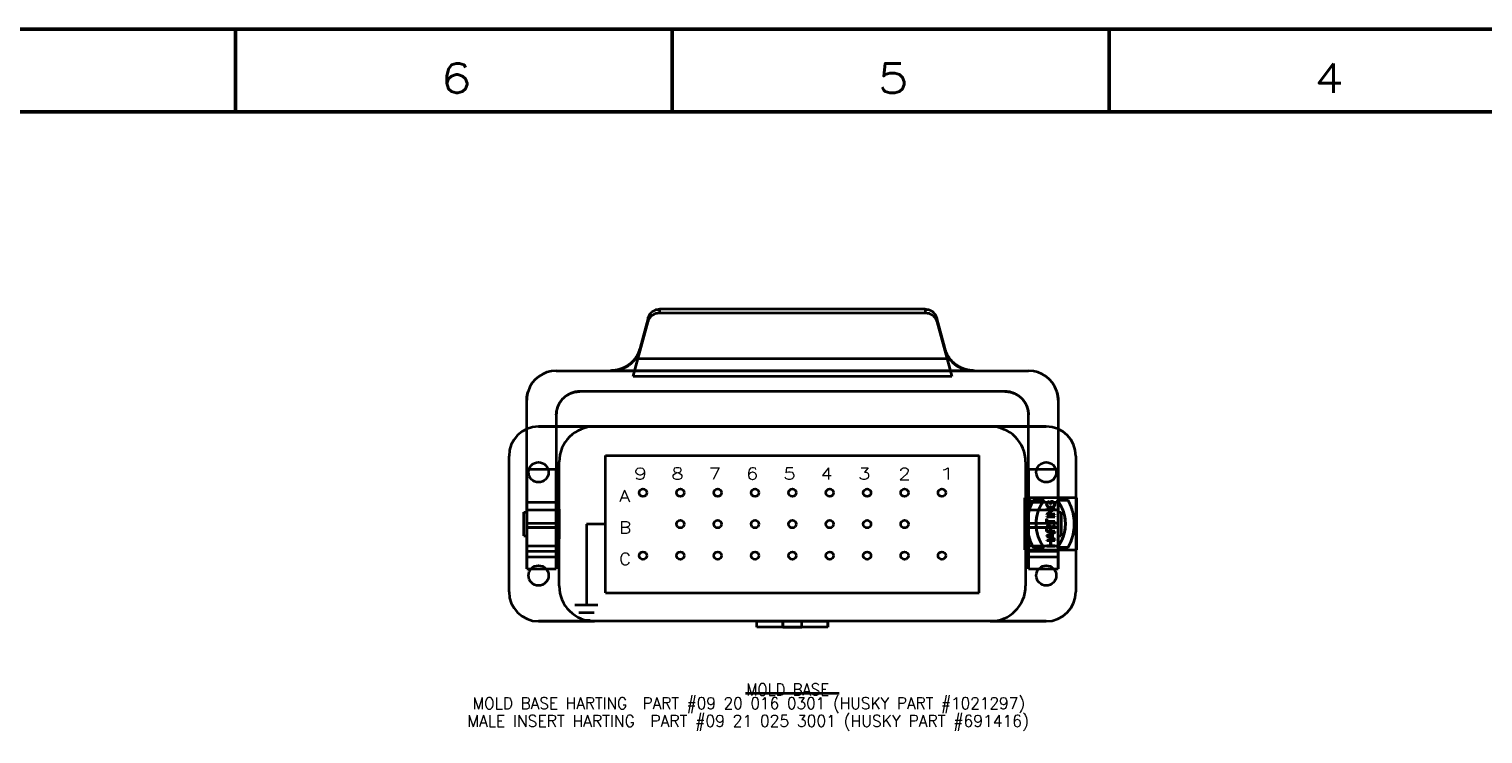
# Model space of a CAD drawing. Header units: millimetres. Extents: x 0 to 1189, y 0 to 841.
# Tile 80 of 84: x 710 to 956, y 722 to 841. Entities that reach past the tile are written whole.
import ezdxf

# ---------------------------------------------------------------- set-up
doc = ezdxf.new("R2010")
doc.units = ezdxf.units.MM
doc.layers.add('1', color=7, linetype='Continuous')
doc.styles.add('blockfont', font='simplex.shx')
doc.styles.add('pwfont', font='simplex.shx')

msp = doc.modelspace()

# ---------------------------------------------------------------- linework, layer by layer
at = {"layer": '1', "color": 7, "linetype": 'Continuous', "lineweight": 50}
for p, q in [((0, 841), (1189, 841)), ((745, 827), (745, 841)), ((819, 827), (819, 841)), ((893, 827), (893, 841)), ((14, 827), (1175, 827))]:
    msp.add_line(p, q, dxfattribs=at)
at = {"layer": '1', "color": 3, "linetype": 'Continuous', "lineweight": 35}
for p, q in [((861.85, 793.54), (816.83, 793.54)), ((816.83, 793.54), (816.83, 792.93)), ((816.83, 792.93), (861.85, 792.93)), ((861.85, 793.54), (861.85, 792.93)), ((812.35, 782.1), (814.9, 791.47)), ((814.9, 792.08), (813.47, 786.82)), ((814.9, 792.08), (814.9, 791.47)), ((863.78, 792.08), (863.78, 791.47)), ((865.21, 786.82), (863.78, 792.08)), ((863.78, 791.47), (866.33, 782.1)), ((812.35, 782.1), (813.6, 786.82)), ((813.6, 786.82), (813.47, 786.82)), ((865.09, 786.82), (866.33, 782.1)), ((865.21, 786.82), (865.09, 786.82)), ((799.34, 783.1), (879.34, 783.1)), ((799.34, 783.1), (808.76, 783.1)), ((870.18, 783.1), (808.5, 783.1)), ((808.5, 783.1), (808.76, 783.1)), ((812.67, 785.16), (866.01, 785.16)), ((869.93, 783.1), (879.34, 783.1)), ((869.93, 783.1), (870.18, 783.1)), ((866.33, 782.1), (812.35, 782.1)), ((875.34, 779.6), (803.34, 779.6)), ((875.34, 779.6), (803.34, 779.6)), ((794.34, 766.34), (794.34, 778.1)), ((794.34, 760.85), (794.34, 778.1)), ((884.34, 778.1), (884.34, 760.85)), ((884.34, 778.1), (884.34, 766.34)), ((805.84, 773.64), (796.34, 773.64)), ((796.34, 773.64), (882.34, 773.64)), ((799.34, 775.6), (799.34, 760.85)), ((799.34, 775.6), (799.34, 766.34)), ((872.84, 773.64), (805.84, 773.64)), ((882.34, 773.64), (872.84, 773.64)), ((879.34, 766.34), (879.34, 775.6)), ((879.34, 760.85), (879.34, 775.6)), ((791.34, 745.64), (791.34, 768.64)), ((791.34, 745.64), (791.34, 768.64)), ((807.7, 768.75), (870.98, 768.75)), ((807.7, 745.44), (807.7, 768.75)), ((870.98, 745.44), (870.98, 768.75)), ((887.34, 768.64), (887.34, 745.64)), ((887.34, 768.64), (887.34, 745.64)), ((799.34, 766.34), (794.34, 766.34)), ((794.34, 766.34), (794.34, 757.27)), ((799.34, 757.27), (799.34, 766.34)), ((799.84, 748.74), (799.84, 767.64)), ((799.84, 746.64), (799.84, 767.64)), ((878.84, 767.64), (878.84, 746.64)), ((878.84, 767.64), (878.84, 746.64)), ((884.34, 766.34), (879.34, 766.34)), ((879.34, 766.34), (879.34, 757.27)), ((884.34, 757.27), (884.34, 766.34)), ((879.7, 760.96), (879.47, 760.84)), ((879.7, 760.96), (879.47, 760.84)), ((879.47, 760.8), (879.7, 760.92)), ((879.47, 760.8), (879.7, 760.92)), ((879.7, 760.92), (879.7, 760.96)), ((879.7, 760.92), (879.7, 760.96)), ((881.97, 761.14), (880.16, 761.14)), ((881.97, 761.14), (880.16, 761.14)), ((882.81, 760.86), (882.81, 760.92)), ((882.81, 760.86), (882.81, 760.92)), ((883.28, 760.93), (883.06, 760.93)), ((883.06, 760.93), (883.06, 760.42)), ((883.06, 760.93), (883.06, 760.42)), ((883.28, 760.93), (883.06, 760.93)), ((886.02, 761.14), (884.21, 761.14)), ((886.02, 761.14), (884.21, 761.14)), ((793.84, 759.14), (794.34, 759.14)), ((793.84, 755.14), (793.84, 759.14)), ((794.34, 750.14), (794.34, 760.85)), ((794.34, 760.85), (799.34, 760.85)), ((794.34, 754.64), (794.34, 759.64)), ((794.34, 756.54), (794.34, 759.54)), ((794.34, 759.54), (799.34, 759.54)), ((794.34, 759.54), (794.34, 753.43)), ((794.34, 759.54), (799.34, 759.54)), ((799.34, 760.85), (799.34, 750.14)), ((799.34, 759.64), (799.34, 754.64)), ((799.34, 753.43), (799.34, 759.54)), ((799.34, 759.54), (799.34, 756.54)), ((799.84, 759.64), (799.84, 754.64)), ((878.84, 754.64), (878.84, 759.64)), ((879.18, 760.81), (879.18, 760.56)), ((879.18, 760.81), (879.18, 760.56)), ((879.18, 760.56), (879.7, 760.56)), ((879.18, 760.56), (879.7, 760.56)), ((879.22, 760.6), (879.22, 760.81)), ((879.22, 760.6), (879.22, 760.81)), ((879.43, 760.6), (879.22, 760.6)), ((879.43, 760.6), (879.22, 760.6)), ((879.34, 760.85), (884.34, 760.85)), ((879.34, 750.14), (879.34, 760.85)), ((879.34, 754.64), (879.34, 759.64)), ((879.34, 759.54), (879.34, 753.43)), ((879.34, 756.54), (879.34, 759.54)), ((879.34, 759.54), (884.34, 759.54)), ((879.34, 759.54), (884.34, 759.54)), ((879.43, 760.81), (879.43, 760.6)), ((879.43, 760.81), (879.43, 760.6)), ((879.47, 760.6), (879.47, 760.8)), ((879.47, 760.6), (879.47, 760.8)), ((879.7, 760.6), (879.47, 760.6)), ((879.7, 760.6), (879.47, 760.6)), ((879.7, 760.56), (879.7, 760.6)), ((879.7, 760.56), (879.7, 760.6)), ((882.42, 759.77), (882.42, 759.71)), ((883.77, 759.77), (882.42, 759.77)), ((883.77, 759.77), (882.42, 759.77)), ((882.42, 759.77), (882.42, 759.71)), ((883.67, 759.71), (882.42, 758.82)), ((883.67, 759.71), (882.42, 758.82)), ((882.42, 759.71), (883.67, 759.71)), ((882.42, 759.71), (883.67, 759.71)), ((882.42, 758.82), (882.42, 758.75)), ((882.42, 758.82), (882.42, 758.75)), ((882.42, 758.75), (883.77, 758.75)), ((882.42, 758.75), (883.77, 758.75)), ((883.77, 758.42), (882.42, 758.42)), ((883.77, 758.42), (882.42, 758.42)), ((882.42, 758.42), (882.42, 758.36)), ((882.42, 758.42), (882.42, 758.36)), ((882.51, 758.81), (883.77, 759.71)), ((882.51, 758.81), (883.77, 759.71)), ((883.77, 758.81), (882.51, 758.81)), ((883.77, 758.81), (882.51, 758.81)), ((883.28, 759.97), (882.9, 759.97)), ((883.28, 759.97), (882.9, 759.97)), ((882.9, 759.91), (883.28, 759.91)), ((882.9, 759.91), (883.28, 759.91)), ((883.06, 760.42), (883.12, 760.42)), ((883.06, 760.42), (883.12, 760.42)), ((883.12, 760.42), (883.12, 760.87)), ((883.12, 760.87), (883.28, 760.87)), ((883.12, 760.42), (883.12, 760.87)), ((883.12, 760.87), (883.28, 760.87)), ((883.77, 759.71), (883.77, 759.77)), ((883.77, 759.71), (883.77, 759.77)), ((883.77, 758.75), (883.77, 758.81)), ((883.77, 758.75), (883.77, 758.81)), ((883.77, 758.36), (883.77, 758.42)), ((883.77, 758.36), (883.77, 758.42)), ((884.34, 760.85), (884.34, 750.14)), ((884.34, 759.64), (884.34, 754.64)), ((884.34, 759.54), (884.34, 756.54)), ((884.34, 753.43), (884.34, 759.54)), ((884.34, 759.14), (884.84, 759.14)), ((884.84, 759.14), (884.84, 755.14)), ((794.34, 757.27), (794.34, 756.58)), ((794.34, 757.27), (799.34, 757.27)), ((794.34, 756.58), (799.34, 756.58)), ((794.34, 756.58), (794.34, 752.54)), ((794.34, 751.54), (794.34, 756.54)), ((794.34, 756.54), (799.34, 756.54)), ((799.34, 756.58), (799.34, 757.27)), ((799.34, 752.54), (799.34, 756.58)), ((799.34, 756.54), (799.34, 751.54)), ((807.7, 757.1), (804.45, 757.1)), ((804.45, 757.1), (804.45, 743.45)), ((879.34, 757.27), (879.34, 756.58)), ((879.34, 757.27), (884.34, 757.27)), ((879.34, 756.58), (884.34, 756.58)), ((879.34, 756.58), (879.34, 752.54)), ((879.34, 751.54), (879.34, 756.54)), ((879.34, 756.54), (884.34, 756.54)), ((882.39, 758.01), (882.39, 757.04)), ((882.45, 758.01), (882.39, 758.01)), ((882.45, 758.01), (882.39, 758.01)), ((882.39, 758.01), (882.39, 757.04)), ((882.39, 757.04), (882.45, 757.04)), ((882.39, 757.04), (882.45, 757.04)), ((882.39, 756.51), (882.39, 755.86)), ((882.39, 756.51), (882.39, 755.86)), ((882.42, 758.36), (883.77, 758.36)), ((882.42, 758.36), (883.77, 758.36)), ((882.45, 757.56), (882.45, 758.01)), ((882.45, 757.56), (882.45, 758.01)), ((883.77, 757.56), (882.45, 757.56)), ((883.77, 757.56), (882.45, 757.56)), ((882.45, 757.5), (883.77, 757.5)), ((882.45, 757.04), (882.45, 757.5)), ((882.45, 757.5), (883.77, 757.5)), ((882.45, 757.04), (882.45, 757.5)), ((882.45, 755.92), (882.45, 756.51)), ((882.45, 755.92), (882.45, 756.51)), ((883.06, 756.51), (883.06, 755.92)), ((883.06, 756.51), (883.06, 755.92)), ((883.77, 756.88), (883.12, 756.56)), ((883.77, 756.88), (883.12, 756.56)), ((883.12, 756.49), (883.77, 756.82)), ((883.12, 756.49), (883.77, 756.82)), ((883.12, 755.92), (883.12, 756.49)), ((883.12, 755.92), (883.12, 756.49)), ((883.77, 757.5), (883.77, 757.56)), ((883.77, 757.5), (883.77, 757.56)), ((883.77, 756.82), (883.77, 756.88)), ((883.77, 756.82), (883.77, 756.88)), ((884.34, 756.58), (884.34, 757.27)), ((884.34, 752.54), (884.34, 756.58)), ((884.34, 756.54), (884.34, 751.54)), ((793.84, 755.14), (794.34, 755.14)), ((882.39, 755.86), (883.77, 755.86)), ((882.39, 755.86), (883.77, 755.86)), ((883.77, 755.73), (882.42, 755.15)), ((883.77, 755.73), (882.42, 755.15)), ((882.42, 755.15), (882.42, 755.08)), ((882.42, 755.15), (882.42, 755.08)), ((882.42, 755.08), (883.77, 754.5)), ((882.42, 755.08), (883.77, 754.5)), ((882.42, 754.37), (882.42, 754.31)), ((883.77, 754.37), (882.42, 754.37)), ((883.77, 754.37), (882.42, 754.37)), ((882.42, 754.37), (882.42, 754.31)), ((882.42, 754.31), (883.06, 754.31)), ((882.42, 754.31), (883.06, 754.31)), ((883.06, 755.92), (882.45, 755.92)), ((883.06, 755.92), (882.45, 755.92)), ((882.49, 755.11), (883.35, 755.48)), ((882.49, 755.11), (883.35, 755.48)), ((883.35, 754.75), (882.49, 755.11)), ((883.35, 754.75), (882.49, 755.11)), ((883.06, 754.31), (883.06, 753.41)), ((883.06, 754.31), (883.06, 753.41)), ((883.77, 755.92), (883.12, 755.92)), ((883.77, 755.92), (883.12, 755.92)), ((883.12, 754.31), (883.77, 754.31)), ((883.12, 753.41), (883.12, 754.31)), ((883.12, 753.41), (883.12, 754.31)), ((883.12, 754.31), (883.77, 754.31)), ((883.35, 755.48), (883.35, 754.75)), ((883.35, 755.48), (883.35, 754.75)), ((883.41, 755.51), (883.77, 755.66)), ((883.41, 755.51), (883.77, 755.66)), ((883.41, 754.72), (883.41, 755.51)), ((883.41, 754.72), (883.41, 755.51)), ((883.77, 754.57), (883.41, 754.72)), ((883.77, 754.57), (883.41, 754.72)), ((883.77, 755.86), (883.77, 755.92)), ((883.77, 755.86), (883.77, 755.92)), ((883.77, 755.66), (883.77, 755.73)), ((883.77, 755.66), (883.77, 755.73)), ((883.77, 754.5), (883.77, 754.57)), ((883.77, 754.5), (883.77, 754.57)), ((883.77, 754.31), (883.77, 754.37)), ((883.77, 754.31), (883.77, 754.37)), ((884.34, 755.14), (884.84, 755.14)), ((794.34, 753.43), (799.34, 753.43)), ((794.34, 752.54), (794.34, 749.54)), ((794.34, 752.54), (799.34, 752.54)), ((794.34, 749.54), (794.34, 751.54)), ((794.34, 751.54), (799.34, 751.54)), ((799.34, 749.54), (799.34, 752.54)), ((799.34, 751.54), (799.34, 749.54)), ((879.34, 753.43), (884.34, 753.43)), ((879.34, 752.54), (879.34, 749.54)), ((879.34, 752.54), (884.34, 752.54)), ((879.34, 749.54), (879.34, 751.54)), ((879.34, 751.54), (884.34, 751.54)), ((880.16, 753.14), (881.97, 753.14)), ((880.16, 753.14), (881.97, 753.14)), ((883.06, 753.41), (882.42, 753.41)), ((882.42, 753.41), (882.42, 753.35)), ((883.06, 753.41), (882.42, 753.41)), ((882.42, 753.41), (882.42, 753.35)), ((882.42, 753.35), (883.77, 753.35)), ((882.42, 753.35), (883.77, 753.35)), ((883.77, 753.41), (883.12, 753.41)), ((883.77, 753.41), (883.12, 753.41)), ((883.77, 753.35), (883.77, 753.41)), ((883.77, 753.35), (883.77, 753.41)), ((884.21, 753.14), (886.02, 753.14)), ((884.21, 753.14), (886.02, 753.14)), ((884.34, 749.54), (884.34, 752.54)), ((884.34, 751.54), (884.34, 749.54)), ((794.34, 749.54), (799.34, 749.54)), ((794.34, 749.54), (799.34, 749.54)), ((879.34, 749.54), (884.34, 749.54)), ((879.34, 749.54), (884.34, 749.54)), ((807.7, 745.44), (870.98, 745.44)), ((802.5, 743.45), (806.4, 743.45)), ((803.15, 742.15), (805.75, 742.15)), ((796.34, 740.64), (805.84, 740.64)), ((882.34, 740.64), (796.34, 740.64)), ((803.8, 740.85), (805.1, 740.85)), ((833.34, 740.64), (805.84, 740.64)), ((833.34, 740.64), (845.34, 740.64)), ((833.34, 739.64), (833.34, 740.64)), ((833.34, 739.64), (833.34, 740.64)), ((845.34, 739.64), (833.34, 739.64)), ((837.74, 739.64), (833.34, 739.64)), ((837.74, 740.64), (837.74, 739.64)), ((840.94, 740.64), (837.74, 740.64)), ((840.94, 740.64), (837.74, 740.64)), ((837.74, 739.64), (837.74, 740.64)), ((837.74, 739.64), (840.94, 739.64)), ((840.94, 739.64), (840.94, 740.64)), ((840.94, 739.64), (840.94, 740.64)), ((845.34, 739.64), (840.94, 739.64)), ((845.34, 739.64), (845.34, 740.64)), ((872.84, 740.64), (845.34, 740.64)), ((845.34, 740.64), (845.34, 739.64)), ((872.84, 740.64), (882.34, 740.64)), ((831.42, 728.44), (847.27, 728.44))]:
    msp.add_line(p, q, dxfattribs=at)
for centre, radius in [((796.34, 765.89), 1.7), ((796.34, 765.89), 1.7), ((882.34, 765.89), 1.7), ((882.34, 765.89), 1.7), ((814.03, 762.42), 0.65), ((820.36, 762.42), 0.65), ((826.68, 762.42), 0.65), ((833.01, 762.42), 0.65), ((839.34, 762.42), 0.65), ((845.67, 762.42), 0.65), ((852, 762.42), 0.65), ((858.33, 762.42), 0.65), ((864.65, 762.42), 0.65), ((879.45, 760.76), 0.42), ((879.45, 760.76), 0.42), ((879.45, 760.76), 0.38), ((879.45, 760.76), 0.38), ((820.36, 757.1), 0.65), ((826.68, 757.1), 0.65), ((833.01, 757.1), 0.65), ((839.34, 757.1), 0.65), ((845.67, 757.1), 0.65), ((852, 757.1), 0.65), ((858.33, 757.1), 0.65), ((814.03, 751.77), 0.65), ((820.36, 751.77), 0.65), ((826.68, 751.77), 0.65), ((833.01, 751.77), 0.65), ((839.34, 751.77), 0.65), ((845.67, 751.77), 0.65), ((852, 751.77), 0.65), ((858.33, 751.77), 0.65), ((864.65, 751.77), 0.65), ((796.34, 748.39), 1.7), ((796.34, 748.39), 1.7), ((882.34, 748.39), 1.7), ((882.34, 748.39), 1.7)]:
    msp.add_circle(centre, radius, dxfattribs=at)
for centre, radius, start, end in [((799.34, 778.1), 5, 90, 162.5424), ((799.34, 778.1), 5, 90, 162.5424), ((879.34, 778.1), 5, 17.4576, 90), ((879.34, 778.1), 5, 17.4576, 90), ((796.34, 768.64), 5, 90, 180), ((796.34, 768.64), 5, 90, 180), ((805.84, 767.64), 6, 90, 180), ((805.84, 767.64), 6, 90, 180), ((872.84, 767.64), 6, 0, 90), ((872.84, 767.64), 6, 0, 90), ((882.34, 768.64), 5, 0, 90), ((882.34, 768.64), 5, 0, 90), ((887.09, 757.14), 8, 149.9996, 209.9998), ((879.33, 760.81), 0.145, 12.2255, 180), ((879.33, 760.81), 0.145, 12.2255, 180), ((879.33, 760.81), 0.105, 0, 180), ((879.33, 760.81), 0.105, 0, 180), ((887.09, 757.14), 6.5, 142.0197, 217.9795), ((882.9, 760.42), 0.512, 100.1659, 270), ((879.09, 757.14), 6.5, 322.0204, 37.9803), ((879.09, 757.14), 8, 330.0002, 30.0004), ((882.9, 760.42), 0.452, 101.5329, 270), ((883.28, 760.42), 0.452, 269.9884, 90.0001), ((883.28, 760.42), 0.452, 269.9885, 90), ((882.75, 756.51), 0.368, 7.348, 180), ((882.75, 756.51), 0.368, 7.348, 180), ((882.75, 756.51), 0.307, 0, 180), ((882.75, 756.51), 0.307, 0, 180), ((805.84, 746.64), 6, 180, 270), ((805.84, 746.64), 6, 180, 270), ((872.84, 746.64), 6, 270, 0), ((872.84, 746.64), 6, 270, 0), ((796.34, 745.64), 5, 180, 270), ((796.34, 745.64), 5, 180, 270), ((882.34, 745.64), 5, 270, 0), ((882.34, 745.64), 5, 270, 0)]:
    msp.add_arc(centre, radius, start, end, dxfattribs=at)
for points, knots in [([(814.9, 792.08), (815.17, 792.66), (815.61, 793.13), (816.19, 793.44), (816.83, 793.54)], [0, 0, 0.248375, 0.497894, 0.748577, 1, 1]), ([(814.9, 791.47), (815.17, 792.06), (815.61, 792.52), (816.19, 792.83), (816.83, 792.93)], [0, 0, 0.248379, 0.49788, 0.748567, 1, 1]), ([(861.85, 793.54), (862.49, 793.44), (863.07, 793.13), (863.51, 792.66), (863.78, 792.08)], [0, 0, 0.251421, 0.502102, 0.751641, 1, 1]), ([(861.85, 792.93), (862.49, 792.83), (863.07, 792.52), (863.51, 792.06), (863.78, 791.47)], [0, 0, 0.251431, 0.502116, 0.751636, 1, 1]), ([(808.76, 783.1), (809.78, 783.21), (810.71, 783.49), (811.51, 783.92), (812.18, 784.45), (812.86, 785.23), (813.32, 786.04), (813.6, 786.82)], [0, 0, 0.156902, 0.304929, 0.443714, 0.573266, 0.730937, 0.873313, 1, 1]), ([(813.47, 786.82), (813.4, 786.6), (813.33, 786.38), (813.24, 786.17), (813.15, 785.96), (813.04, 785.75), (812.93, 785.55), (812.8, 785.36), (812.67, 785.16)], [0, 0, 0.124789, 0.249647, 0.374515, 0.499481, 0.624503, 0.749589, 0.874778, 1, 1]), ([(865.09, 786.82), (865.36, 786.04), (865.83, 785.23), (866.5, 784.45), (867.17, 783.92), (867.98, 783.49), (868.9, 783.21), (869.93, 783.1)], [0, 0, 0.126686, 0.269059, 0.426729, 0.556279, 0.695063, 0.843088, 1, 1]), ([(866.01, 785.16), (865.88, 785.36), (865.76, 785.55), (865.64, 785.75), (865.54, 785.96), (865.44, 786.17), (865.35, 786.38), (865.28, 786.6), (865.21, 786.82)], [0, 0, 0.125222, 0.250411, 0.375497, 0.500519, 0.625485, 0.750353, 0.875211, 1, 1]), ([(812.67, 785.16), (812.46, 784.9), (812.24, 784.66), (812.01, 784.43), (811.76, 784.23), (811.26, 783.87), (810.72, 783.59), (810.17, 783.37), (809.62, 783.22), (809.05, 783.13), (808.5, 783.1)], [0, 0, 0.069563, 0.137929, 0.20513, 0.271159, 0.399812, 0.524886, 0.64726, 0.767331, 0.885086, 1, 1]), ([(870.18, 783.1), (869.63, 783.13), (869.07, 783.22), (868.51, 783.37), (867.96, 783.59), (867.43, 783.87), (866.92, 784.23), (866.68, 784.43), (866.44, 784.66), (866.22, 784.9), (866.01, 785.16)], [0, 0, 0.114896, 0.23256, 0.352611, 0.475035, 0.600185, 0.728866, 0.794894, 0.862096, 0.930437, 1, 1]), ([(794.34, 778.1), (794.34, 778.29), (794.36, 778.48), (794.37, 778.67), (794.4, 778.85), (794.43, 779.04), (794.47, 779.23), (794.52, 779.41), (794.57, 779.6)], [0, 0, 0.124421, 0.248856, 0.373431, 0.498165, 0.623085, 0.748354, 0.873974, 1, 1]), ([(794.57, 779.6), (794.52, 779.41), (794.47, 779.23), (794.43, 779.04), (794.4, 778.86), (794.37, 778.67), (794.36, 778.48), (794.34, 778.29), (794.34, 778.1)], [0, 0, 0.12587, 0.251371, 0.376586, 0.50156, 0.626347, 0.750982, 0.875525, 1, 1]), ([(803.34, 779.6), (802.48, 779.5), (801.68, 779.23), (800.97, 778.81), (800.37, 778.28), (799.92, 777.68), (799.6, 777.01), (799.4, 776.31), (799.34, 775.6)], [0, 0, 0.138524, 0.273537, 0.404735, 0.53132, 0.652668, 0.770413, 0.88586, 1, 1]), ([(799.34, 775.6), (799.41, 776.32), (799.6, 777.03), (799.93, 777.7), (800.4, 778.31), (800.99, 778.83), (801.7, 779.24), (802.49, 779.51), (803.34, 779.6)], [0, 0, 0.115868, 0.232938, 0.351997, 0.474074, 0.600487, 0.730723, 0.864025, 1, 1]), ([(879.34, 775.6), (879.28, 776.31), (879.09, 777.01), (878.76, 777.68), (878.31, 778.28), (877.72, 778.81), (877.01, 779.23), (876.2, 779.5), (875.34, 779.6)], [0, 0, 0.114157, 0.229618, 0.347364, 0.468705, 0.595264, 0.726457, 0.861487, 1, 1]), ([(875.34, 779.6), (876.19, 779.51), (876.98, 779.24), (877.69, 778.83), (878.28, 778.31), (878.75, 777.7), (879.08, 777.03), (879.27, 776.32), (879.34, 775.6)], [0, 0, 0.135976, 0.269263, 0.399506, 0.525921, 0.647999, 0.767059, 0.88413, 1, 1]), ([(884.34, 778.1), (884.34, 778.29), (884.33, 778.48), (884.31, 778.67), (884.28, 778.86), (884.25, 779.04), (884.21, 779.23), (884.16, 779.41), (884.11, 779.6)], [0, 0, 0.124475, 0.249022, 0.373653, 0.498449, 0.623414, 0.748642, 0.874144, 1, 1]), ([(884.11, 779.6), (884.16, 779.41), (884.21, 779.23), (884.25, 779.04), (884.28, 778.85), (884.31, 778.67), (884.33, 778.48), (884.34, 778.29), (884.34, 778.1)], [0, 0, 0.126027, 0.251635, 0.376916, 0.501828, 0.626563, 0.75114, 0.875579, 1, 1]), ([(879.45, 761.18), (879.65, 761.13), (879.81, 760.97), (879.87, 760.74), (879.81, 760.55), (879.67, 760.4), (879.45, 760.34), (879.23, 760.4), (879.09, 760.55), (879.03, 760.74), (879.09, 760.97), (879.25, 761.13), (879.45, 761.18)], [0, 0, 0.077355, 0.166668, 0.255977, 0.333344, 0.410686, 0.5, 0.589314, 0.666656, 0.744023, 0.833332, 0.922645, 1, 1]), ([(879.45, 761.18), (879.25, 761.13), (879.09, 760.97), (879.03, 760.74), (879.09, 760.55), (879.23, 760.4), (879.45, 760.34), (879.67, 760.4), (879.81, 760.55), (879.87, 760.74), (879.81, 760.97), (879.65, 761.13), (879.45, 761.18)], [0, 0, 0.077355, 0.166668, 0.255977, 0.333344, 0.410686, 0.5, 0.589314, 0.666656, 0.744023, 0.833332, 0.922645, 1, 1]), ([(879.45, 761.14), (879.22, 761.06), (879.07, 760.81), (879.12, 760.57), (879.31, 760.41), (879.59, 760.41), (879.78, 760.57), (879.83, 760.81), (879.69, 761.06), (879.45, 761.14)], [0, 0, 0.106363, 0.226953, 0.333334, 0.439692, 0.560308, 0.666666, 0.773047, 0.893637, 1, 1]), ([(879.45, 761.14), (879.69, 761.06), (879.83, 760.81), (879.78, 760.57), (879.59, 760.41), (879.31, 760.41), (879.12, 760.57), (879.07, 760.81), (879.22, 761.06), (879.45, 761.14)], [0, 0, 0.106363, 0.226953, 0.333334, 0.439692, 0.560308, 0.666666, 0.773047, 0.893637, 1, 1]), ([(880.16, 761.14), (879.92, 760.68), (879.7, 760.2), (879.52, 759.71), (879.36, 759.21), (879.16, 758.18), (879.09, 757.14), (879.16, 756.1), (879.36, 755.07), (879.52, 754.57), (879.7, 754.08), (879.92, 753.6), (880.16, 753.14)], [0, 0, 0.062515, 0.125039, 0.187552, 0.250064, 0.375029, 0.499995, 0.624962, 0.749936, 0.812448, 0.874961, 0.937485, 1, 1]), ([(880.16, 753.14), (879.66, 754.19), (879.3, 755.33), (879.11, 756.53), (879.11, 757.75), (879.3, 758.95), (879.66, 760.09), (880.16, 761.14)], [0, 0, 0.13884, 0.281644, 0.42693, 0.573067, 0.718354, 0.861155, 1, 1]), ([(880.16, 761.14), (879.66, 760.09), (879.3, 758.95), (879.11, 757.75), (879.11, 756.53), (879.3, 755.33), (879.66, 754.19), (880.16, 753.14)], [0, 0, 0.138845, 0.281646, 0.426933, 0.57307, 0.718356, 0.86116, 1, 1]), ([(879.47, 760.84), (879.41, 760.93), (879.31, 760.96), (879.22, 760.91), (879.18, 760.81)], [0, 0, 0.249918, 0.500075, 0.750025, 1, 1]), ([(879.18, 760.81), (879.22, 760.91), (879.31, 760.96), (879.41, 760.93), (879.47, 760.84)], [0, 0, 0.249975, 0.499925, 0.750082, 1, 1]), ([(881.97, 761.14), (881.4, 760.29), (880.96, 759.31), (880.69, 758.25), (880.59, 757.14), (880.69, 756.03), (880.96, 754.97), (881.4, 753.99), (881.97, 753.14)], [0, 0, 0.118969, 0.242957, 0.37054, 0.500006, 0.629462, 0.757044, 0.881036, 1, 1]), ([(881.97, 753.14), (881.4, 753.99), (880.96, 754.97), (880.69, 756.03), (880.59, 757.14), (880.69, 758.25), (880.96, 759.31), (881.4, 760.29), (881.97, 761.14)], [0, 0, 0.118964, 0.242956, 0.370538, 0.499994, 0.62946, 0.757043, 0.881031, 1, 1]), ([(881.97, 753.14), (881.65, 753.58), (881.38, 754.04), (881.14, 754.52), (880.94, 755.02), (880.68, 756.07), (880.59, 757.14), (880.68, 758.21), (880.94, 759.25), (881.14, 759.76), (881.38, 760.24), (881.65, 760.7), (881.97, 761.14)], [0, 0, 0.062523, 0.125056, 0.187588, 0.250107, 0.375057, 0.500004, 0.62495, 0.749892, 0.81242, 0.874938, 0.937472, 1, 1]), ([(882.81, 760.92), (882.72, 760.9), (882.63, 760.86), (882.59, 760.83), (882.56, 760.8), (882.52, 760.77), (882.49, 760.73), (882.44, 760.65), (882.41, 760.56), (882.39, 760.51), (882.39, 760.47), (882.39, 760.42), (882.39, 760.37), (882.39, 760.33), (882.4, 760.28), (882.42, 760.23), (882.44, 760.19), (882.49, 760.11), (882.55, 760.04), (882.59, 760.01), (882.63, 759.98), (882.67, 759.96), (882.71, 759.94), (882.76, 759.93), (882.8, 759.91), (882.85, 759.91), (882.9, 759.91)], [0, 0, 0.062467, 0.124939, 0.156199, 0.187422, 0.218678, 0.249933, 0.312344, 0.374871, 0.406094, 0.43738, 0.468649, 0.499908, 0.531202, 0.562429, 0.593676, 0.624986, 0.687456, 0.749851, 0.78112, 0.812398, 0.843678, 0.874961, 0.906242, 0.937481, 0.968736, 1, 1]), ([(882.81, 760.92), (882.49, 760.73), (882.39, 760.37), (882.55, 760.04), (882.9, 759.91)], [0, 0, 0.250001, 0.500016, 0.750028, 1, 1]), ([(882.9, 759.91), (882.55, 760.04), (882.39, 760.37), (882.49, 760.73), (882.81, 760.92)], [0, 0, 0.249972, 0.499984, 0.749999, 1, 1]), ([(883.28, 759.91), (883.33, 759.91), (883.38, 759.92), (883.43, 759.93), (883.48, 759.94), (883.53, 759.97), (883.57, 759.99), (883.61, 760.02), (883.65, 760.06), (883.71, 760.13), (883.76, 760.22), (883.77, 760.27), (883.79, 760.32), (883.79, 760.37), (883.8, 760.42), (883.79, 760.47), (883.79, 760.52), (883.77, 760.57), (883.76, 760.61), (883.71, 760.7), (883.65, 760.78), (883.61, 760.81), (883.57, 760.84), (883.53, 760.87), (883.48, 760.89), (883.43, 760.91), (883.38, 760.92), (883.33, 760.93), (883.28, 760.93)], [0, 0, 0.031246, 0.062482, 0.093793, 0.125015, 0.156293, 0.187541, 0.218821, 0.250089, 0.312489, 0.374983, 0.406223, 0.437459, 0.468753, 0.499999, 0.531247, 0.562534, 0.593771, 0.62501, 0.68748, 0.74992, 0.781149, 0.812471, 0.843737, 0.874968, 0.906256, 0.937467, 0.968754, 1, 1]), ([(883.28, 760.93), (883.53, 760.86), (883.73, 760.67), (883.8, 760.42), (883.73, 760.17), (883.53, 759.97), (883.28, 759.91)], [0, 0, 0.162715, 0.337179, 0.499956, 0.662734, 0.837235, 1, 1]), ([(883.28, 759.91), (883.53, 759.97), (883.73, 760.17), (883.8, 760.42), (883.73, 760.67), (883.53, 760.86), (883.28, 760.93)], [0, 0, 0.162765, 0.337266, 0.500044, 0.662821, 0.837285, 1, 1]), ([(883.28, 759.91), (883.53, 759.97), (883.73, 760.17), (883.8, 760.42), (883.73, 760.67), (883.53, 760.86), (883.28, 760.93)], [0, 0, 0.162765, 0.337266, 0.500044, 0.662821, 0.837285, 1, 1]), ([(884.21, 753.14), (884.78, 753.99), (885.22, 754.97), (885.5, 756.03), (885.59, 757.14), (885.5, 758.25), (885.22, 759.31), (884.78, 760.29), (884.21, 761.14)], [0, 0, 0.118964, 0.242958, 0.370541, 0.499998, 0.629465, 0.757049, 0.881038, 1, 1]), ([(884.21, 761.14), (884.53, 760.7), (884.8, 760.24), (885.04, 759.76), (885.24, 759.25), (885.5, 758.21), (885.59, 757.14), (885.5, 756.07), (885.24, 755.02), (885.04, 754.52), (884.8, 754.04), (884.53, 753.58), (884.21, 753.14)], [0, 0, 0.062523, 0.125057, 0.187588, 0.250104, 0.375048, 0.499995, 0.624941, 0.749892, 0.812412, 0.874943, 0.937477, 1, 1]), ([(884.21, 761.14), (884.78, 760.29), (885.22, 759.31), (885.5, 758.25), (885.59, 757.14), (885.5, 756.03), (885.22, 754.97), (884.78, 753.99), (884.21, 753.14)], [0, 0, 0.118962, 0.242951, 0.370535, 0.500002, 0.629459, 0.757042, 0.881036, 1, 1]), ([(886.02, 761.14), (886.53, 760.09), (886.88, 758.95), (887.07, 757.75), (887.07, 756.53), (886.88, 755.33), (886.53, 754.19), (886.02, 753.14)], [0, 0, 0.138845, 0.281646, 0.426933, 0.57307, 0.718356, 0.86116, 1, 1]), ([(886.02, 753.14), (886.53, 754.19), (886.88, 755.33), (887.07, 756.53), (887.07, 757.75), (886.88, 758.95), (886.53, 760.09), (886.02, 761.14)], [0, 0, 0.13884, 0.281644, 0.42693, 0.573067, 0.718354, 0.861155, 1, 1]), ([(886.02, 753.14), (886.27, 753.6), (886.48, 754.08), (886.67, 754.57), (886.82, 755.07), (887.02, 756.1), (887.09, 757.14), (887.02, 758.18), (886.82, 759.21), (886.67, 759.71), (886.48, 760.2), (886.27, 760.68), (886.02, 761.14)], [0, 0, 0.062515, 0.12504, 0.187553, 0.250062, 0.375027, 0.499994, 0.624961, 0.749935, 0.812447, 0.874969, 0.937485, 1, 1]), ([(882.81, 760.86), (882.53, 760.69), (882.45, 760.37), (882.59, 760.08), (882.9, 759.97)], [0, 0, 0.250014, 0.499988, 0.750016, 1, 1]), ([(882.9, 759.97), (882.82, 759.97), (882.74, 760), (882.7, 760.01), (882.66, 760.03), (882.63, 760.06), (882.59, 760.08), (882.54, 760.14), (882.49, 760.21), (882.48, 760.25), (882.46, 760.29), (882.45, 760.33), (882.45, 760.37), (882.45, 760.46), (882.46, 760.54), (882.49, 760.62), (882.53, 760.69), (882.59, 760.75), (882.65, 760.8), (882.69, 760.82), (882.73, 760.84), (882.77, 760.85), (882.81, 760.86)], [0, 0, 0.062461, 0.124949, 0.156198, 0.187457, 0.218742, 0.24997, 0.312445, 0.374952, 0.406213, 0.437494, 0.468761, 0.50004, 0.562477, 0.624947, 0.687444, 0.749875, 0.812354, 0.87491, 0.906141, 0.937449, 0.968733, 1, 1]), ([(882.9, 759.97), (882.59, 760.08), (882.45, 760.37), (882.53, 760.69), (882.81, 760.86)], [0, 0, 0.249984, 0.500012, 0.749986, 1, 1]), ([(883.28, 759.97), (883.5, 760.02), (883.68, 760.2), (883.74, 760.42), (883.68, 760.64), (883.5, 760.81), (883.28, 760.87)], [0, 0, 0.162725, 0.33726, 0.5, 0.66274, 0.837275, 1, 1]), ([(883.28, 760.87), (883.5, 760.81), (883.68, 760.64), (883.74, 760.42), (883.68, 760.2), (883.5, 760.02), (883.28, 759.97)], [0, 0, 0.162725, 0.33726, 0.5, 0.66274, 0.837275, 1, 1]), ([(882.39, 756.51), (882.49, 756.76), (882.73, 756.88), (882.99, 756.8), (883.12, 756.56)], [0, 0, 0.250039, 0.500019, 0.750078, 1, 1]), ([(883.12, 756.56), (882.99, 756.8), (882.73, 756.88), (882.49, 756.76), (882.39, 756.51)], [0, 0, 0.249922, 0.499981, 0.749961, 1, 1])]:
    msp.add_open_spline(points, degree=1, knots=knots, dxfattribs=at)
for points in [[(878.63, 761.58), (878.63, 752.74)], [(878.63, 761.58), (878.63, 752.74)], [(887.49, 761.58), (878.63, 761.58)], [(887.49, 761.58), (878.63, 761.58)], [(887.49, 761.58), (878.63, 761.58)], [(878.63, 761.58), (878.63, 752.74)], [(887.49, 761.58), (878.63, 761.58)], [(887.49, 761.58), (878.63, 761.58)], [(878.63, 761.58), (878.63, 752.74)], [(887.49, 761.58), (878.63, 761.58)], [(887.49, 761.58), (878.63, 761.58)], [(878.63, 761.58), (878.63, 752.74)], [(887.49, 761.58), (878.63, 761.58)], [(878.63, 761.58), (878.63, 752.74)], [(887.49, 761.58), (878.63, 761.58)], [(878.63, 761.58), (878.63, 752.74)], [(878.63, 761.58), (878.63, 752.74)], [(878.63, 761.58), (878.63, 752.74)], [(887.49, 761.58), (878.63, 761.58)], [(878.63, 761.58), (878.63, 752.74)], [(878.63, 761.58), (878.63, 752.74)], [(887.49, 761.58), (878.63, 761.58)], [(879.43, 760.81), (879.4, 760.89), (879.33, 760.92), (879.25, 760.89), (879.22, 760.81)], [(879.22, 760.81), (879.25, 760.89), (879.33, 760.92), (879.4, 760.89), (879.43, 760.81)], [(879.7, 760.96), (879.47, 760.84)], [(879.47, 760.84), (879.7, 760.96)], [(879.47, 760.8), (879.7, 760.92)], [(879.7, 760.92), (879.47, 760.8)], [(879.7, 760.96), (879.7, 760.92)], [(879.7, 760.92), (879.7, 760.96)], [(881.97, 761.14), (880.16, 761.14)], [(880.16, 761.14), (881.97, 761.14)], [(882.81, 760.92), (882.81, 760.86)], [(882.81, 760.86), (882.81, 760.92)], [(883.06, 760.93), (883.06, 760.42)], [(883.28, 760.93), (883.06, 760.93)], [(883.06, 760.42), (883.06, 760.93)], [(883.06, 760.93), (883.28, 760.93)], [(884.21, 761.14), (886.02, 761.14)], [(886.02, 761.14), (884.21, 761.14)], [(887.49, 752.74), (887.49, 761.58)], [(887.49, 752.74), (887.49, 761.58)], [(887.49, 752.74), (887.49, 761.58)], [(887.49, 752.74), (887.49, 761.58)], [(887.49, 752.74), (887.49, 761.58)], [(887.49, 752.74), (887.49, 761.58)], [(887.49, 752.74), (887.49, 761.58)], [(887.49, 752.74), (887.49, 761.58)], [(887.49, 752.74), (887.49, 761.58)], [(887.49, 752.74), (887.49, 761.58)], [(887.49, 752.74), (887.49, 761.58)], [(879.18, 760.56), (879.18, 760.81)], [(879.18, 760.81), (879.18, 760.56)], [(879.7, 760.56), (879.18, 760.56)], [(879.18, 760.56), (879.7, 760.56)], [(879.22, 760.6), (879.22, 760.81)], [(879.22, 760.81), (879.22, 760.6)], [(879.22, 760.6), (879.43, 760.6)], [(879.43, 760.6), (879.22, 760.6)], [(879.43, 760.81), (879.43, 760.6)], [(879.43, 760.6), (879.43, 760.81)], [(879.47, 760.8), (879.47, 760.6)], [(879.47, 760.6), (879.47, 760.8)], [(879.47, 760.6), (879.7, 760.6)], [(879.7, 760.6), (879.47, 760.6)], [(879.7, 760.56), (879.7, 760.6)], [(879.7, 760.6), (879.7, 760.56)], [(882.42, 759.77), (883.77, 759.77)], [(882.42, 759.77), (882.42, 759.71)], [(883.77, 759.77), (882.42, 759.77)], [(882.42, 759.71), (882.42, 759.77)], [(882.42, 758.82), (883.67, 759.71)], [(882.42, 759.71), (883.67, 759.71)], [(883.67, 759.71), (882.42, 758.82)], [(883.67, 759.71), (882.42, 759.71)], [(882.42, 758.75), (882.42, 758.82)], [(882.42, 758.82), (882.42, 758.75)], [(883.77, 758.75), (882.42, 758.75)], [(882.42, 758.75), (883.77, 758.75)], [(882.42, 758.42), (882.42, 758.36)], [(882.42, 758.42), (883.77, 758.42)], [(883.77, 758.42), (882.42, 758.42)], [(882.42, 758.36), (882.42, 758.42)], [(882.51, 758.81), (883.77, 759.71)], [(883.77, 759.71), (882.51, 758.81)], [(883.77, 758.81), (882.51, 758.81)], [(882.51, 758.81), (883.77, 758.81)], [(882.9, 759.97), (883.28, 759.97)], [(883.28, 759.97), (882.9, 759.97)], [(882.9, 759.91), (883.28, 759.91)], [(883.28, 759.91), (882.9, 759.91)], [(883.12, 760.42), (883.06, 760.42)], [(883.06, 760.42), (883.12, 760.42)], [(883.12, 760.87), (883.28, 760.87)], [(883.12, 760.42), (883.12, 760.87)], [(883.28, 760.87), (883.12, 760.87)], [(883.12, 760.87), (883.12, 760.42)], [(883.77, 759.71), (883.77, 759.77)], [(883.77, 759.77), (883.77, 759.71)], [(883.77, 758.75), (883.77, 758.81)], [(883.77, 758.81), (883.77, 758.75)], [(883.77, 758.42), (883.77, 758.36)], [(883.77, 758.36), (883.77, 758.42)], [(882.39, 758.01), (882.39, 757.04)], [(882.39, 758.01), (882.45, 758.01)], [(882.45, 758.01), (882.39, 758.01)], [(882.39, 757.04), (882.39, 758.01)], [(882.39, 757.04), (882.45, 757.04)], [(882.45, 757.04), (882.39, 757.04)], [(882.39, 756.51), (882.39, 755.86)], [(882.39, 755.86), (882.39, 756.51)], [(883.77, 758.36), (882.42, 758.36)], [(882.42, 758.36), (883.77, 758.36)], [(882.45, 757.56), (882.45, 758.01)], [(882.45, 758.01), (882.45, 757.56)], [(882.45, 757.56), (883.77, 757.56)], [(883.77, 757.56), (882.45, 757.56)], [(883.77, 757.5), (882.45, 757.5)], [(882.45, 757.5), (882.45, 757.04)], [(882.45, 757.5), (883.77, 757.5)], [(882.45, 757.04), (882.45, 757.5)], [(883.06, 756.51), (882.97, 756.73), (882.75, 756.82), (882.54, 756.73), (882.45, 756.51)], [(882.45, 756.51), (882.54, 756.73), (882.75, 756.82), (882.97, 756.73), (883.06, 756.51)], [(882.45, 755.92), (882.45, 756.51)], [(882.45, 756.51), (882.45, 755.92)], [(883.06, 756.51), (883.06, 755.92)], [(883.06, 755.92), (883.06, 756.51)], [(883.12, 756.56), (883.77, 756.88)], [(883.77, 756.88), (883.12, 756.56)], [(883.77, 756.82), (883.12, 756.49)], [(883.12, 756.49), (883.77, 756.82)], [(883.12, 756.49), (883.12, 755.92)], [(883.12, 755.92), (883.12, 756.49)], [(883.77, 757.56), (883.77, 757.5)], [(883.77, 757.5), (883.77, 757.56)], [(883.77, 756.82), (883.77, 756.88)], [(883.77, 756.88), (883.77, 756.82)], [(883.77, 755.86), (882.39, 755.86)], [(882.39, 755.86), (883.77, 755.86)], [(882.42, 755.15), (883.77, 755.73)], [(883.77, 755.73), (882.42, 755.15)], [(882.42, 755.08), (882.42, 755.15)], [(882.42, 755.15), (882.42, 755.08)], [(883.77, 754.5), (882.42, 755.08)], [(882.42, 755.08), (883.77, 754.5)], [(882.42, 754.31), (882.42, 754.37)], [(882.42, 754.37), (883.77, 754.37)], [(883.77, 754.37), (882.42, 754.37)], [(882.42, 754.37), (882.42, 754.31)], [(882.42, 754.31), (883.06, 754.31)], [(883.06, 754.31), (882.42, 754.31)], [(882.45, 755.92), (883.06, 755.92)], [(883.06, 755.92), (882.45, 755.92)], [(882.49, 755.11), (883.35, 755.48)], [(883.35, 755.48), (882.49, 755.11)], [(882.49, 755.11), (883.35, 754.75)], [(883.35, 754.75), (882.49, 755.11)], [(883.06, 754.31), (883.06, 753.41)], [(883.06, 753.41), (883.06, 754.31)], [(883.12, 755.92), (883.77, 755.92)], [(883.77, 755.92), (883.12, 755.92)], [(883.77, 754.31), (883.12, 754.31)], [(883.12, 754.31), (883.77, 754.31)], [(883.12, 753.41), (883.12, 754.31)], [(883.12, 754.31), (883.12, 753.41)], [(883.35, 754.75), (883.35, 755.48)], [(883.35, 755.48), (883.35, 754.75)], [(883.41, 755.51), (883.77, 755.66)], [(883.77, 755.66), (883.41, 755.51)], [(883.41, 754.72), (883.41, 755.51)], [(883.41, 755.51), (883.41, 754.72)], [(883.41, 754.72), (883.77, 754.57)], [(883.77, 754.57), (883.41, 754.72)], [(883.77, 755.92), (883.77, 755.86)], [(883.77, 755.86), (883.77, 755.92)], [(883.77, 755.73), (883.77, 755.66)], [(883.77, 755.66), (883.77, 755.73)], [(883.77, 754.5), (883.77, 754.57)], [(883.77, 754.57), (883.77, 754.5)], [(883.77, 754.37), (883.77, 754.31)], [(883.77, 754.31), (883.77, 754.37)], [(878.63, 752.74), (887.49, 752.74)], [(878.63, 752.74), (887.49, 752.74)], [(878.63, 752.74), (887.49, 752.74)], [(878.63, 752.74), (887.49, 752.74)], [(878.63, 752.74), (887.49, 752.74)], [(878.63, 752.74), (887.49, 752.74)], [(878.63, 752.74), (887.49, 752.74)], [(878.63, 752.74), (887.49, 752.74)], [(878.63, 752.74), (887.49, 752.74)], [(878.63, 752.74), (887.49, 752.74)], [(878.63, 752.74), (887.49, 752.74)], [(881.97, 753.14), (880.16, 753.14)], [(880.16, 753.14), (881.97, 753.14)], [(883.06, 753.41), (882.42, 753.41)], [(882.42, 753.41), (883.06, 753.41)], [(882.42, 753.41), (882.42, 753.35)], [(882.42, 753.35), (882.42, 753.41)], [(883.77, 753.35), (882.42, 753.35)], [(882.42, 753.35), (883.77, 753.35)], [(883.12, 753.41), (883.77, 753.41)], [(883.77, 753.41), (883.12, 753.41)], [(883.77, 753.41), (883.77, 753.35)], [(883.77, 753.35), (883.77, 753.41)], [(884.21, 753.14), (886.02, 753.14)], [(886.02, 753.14), (884.21, 753.14)]]:
    msp.add_open_spline(points, degree=1, dxfattribs=at)

# ---------------------------------------------------------------- texts
at = {"layer": '1', "color": 3, "linetype": 'Continuous', "lineweight": 13, "attachment_point": 7, "line_spacing_factor": 0.903614}
for s, insert, char_height, style in [('\\W1.2353;6', (779.75, 830.18), 5, 'pwfont'), ('\\W1.2353;5', (853.75, 830.18), 5, 'pwfont'), ('\\W1.1667;4', (927.75, 830.18), 5, 'pwfont'), ('\\W1.2920;9', (812.51, 764.66), 2, 'blockfont'), ('\\W1.2160;8', (818.84, 764.66), 2, 'blockfont'), ('\\W1.2160;7', (825.17, 764.66), 2, 'blockfont'), ('\\W1.2160;6', (831.5, 764.66), 2, 'blockfont'), ('\\W1.2160;5', (837.82, 764.66), 2, 'blockfont'), ('\\W1.1484;4', (844.15, 764.66), 2, 'blockfont'), ('\\W1.2160;3', (850.48, 764.66), 2, 'blockfont'), ('\\W1.2160;2', (857.28, 764.63), 2, 'blockfont'), ('\\W1.8793;1', (863.92, 764.67), 2, 'blockfont'), ('\\W1.2160;A', (809.98, 760.87), 2, 'blockfont'), ('\\W1.1484;B', (809.98, 755.54), 2, 'blockfont'), ('\\W1.1484;C', (809.98, 750.21), 2, 'blockfont'), ('\\W0.9191;MOLD BASE', (831.52, 728.08), 2, 'blockfont'), ('\\W0.9483;MOLD BASE HARTING  PART #09 20 016 0301 (HUSKY PART #1021297)', (785.17, 725.08), 2, 'blockfont'), ('\\W0.9623;MALE INSERT HARTING  PART #09 21 025 3001 (HUSKY PART #691416)', (784.27, 722.08), 2, 'blockfont')]:
    msp.add_mtext(s, dxfattribs=dict(at, insert=insert, char_height=char_height, style=style))

doc.saveas('drawing.dxf')
